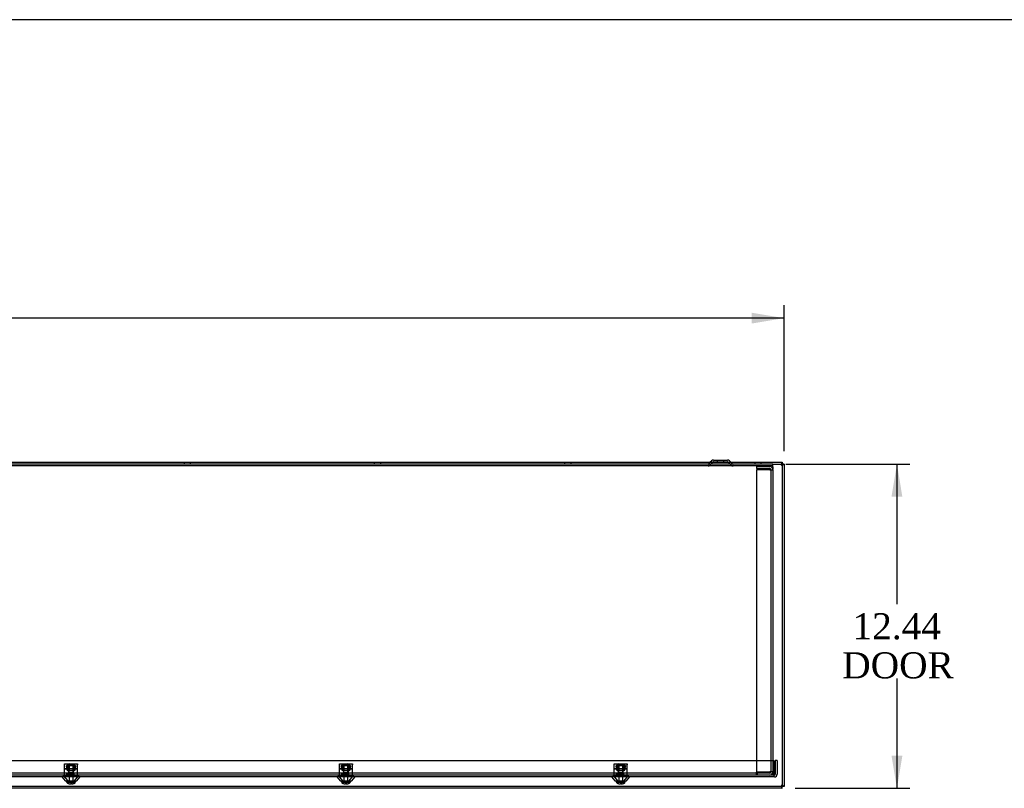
# Model space of a CAD drawing. Header units: inches. Extents: x 1 to 240, y -1 to 159.
# Tile 9 of 12: x 113 to 151, y 130 to 159. Entities that reach past the tile are written whole.
import ezdxf
from ezdxf.enums import TextEntityAlignment as Align
from ezdxf.lldxf.tags import DXFTag

# ---------------------------------------------------------------- set-up
doc = ezdxf.new("R2010")
doc.units = ezdxf.units.IN
doc.header["$MEASUREMENT"] = 0
for name, color, linetype in [('COM70472-36', 7, 'Continuous'), ('COM70473-36', 7, 'Continuous'), ('COM70474-5', 7, 'Continuous'), ('COM70985-8', 7, 'Continuous'), ('Default', 7, 'Continuous'), ('NTS16522', 7, 'Continuous'), ('RNG17670', 7, 'Continuous'), ('SCS19475', 7, 'Continuous')]:
    doc.layers.add(name, color=color, linetype=linetype)
doc.styles.add('SEACAD_Times_New_Roman', font='times.ttf')
tags = doc.linetypes.add('HIDDEN2', pattern=[0.1875, 0.125, -0.0625]).pattern_tags.tags
tags[6:7] = [DXFTag(74, 4), DXFTag(75, 0), DXFTag(340, '0'), DXFTag(46, 0.0), DXFTag(50, 0.0), DXFTag(44, 0.0), DXFTag(45, 0.0)]
tags[4:5] = [DXFTag(74, 4), DXFTag(75, 0), DXFTag(340, '0'), DXFTag(46, 0.0), DXFTag(50, 0.0), DXFTag(44, 0.0), DXFTag(45, 0.0)]
doc.dimstyles.new('HAMMOND_(STH_-_240x160)', dxfattribs={"dimtxt": 1, "dimasz": 1.25, "dimexe": 0.5, "dimexo": 0.5, "dimgap": 0.25, "dimtad": 0, "dimtih": 1, "dimtoh": 1, "dimzin": 0, "dimdsep": 46, "dimtxsty": 'SEACAD_Times_New_Roman', "dimblk1": '_SE_FILLED', "dimblk2": '_SE_FILLED', "dimsah": 1, "dimcen": 0.5, "dimadec": 0, "dimazin": 0, "dimtfac": 0.8, "dimtofl": 0, "dimtmove": 1, "dimatfit": 3, "dimfxl": 1, "dimtolj": 1, "dimtzin": 0, "dimarcsym": 0})

# ---------------------------------------------------------------- blocks, each defined once
blk = doc.blocks.new('SE5')
at = {"layer": 'COM70472-36', "color": 7, "linetype": 'HIDDEN2'}
for p, q in [((142.139, 142.152), (46.139, 142.152)), ((142.139, 142.08), (46.139, 142.08)), ((139.744, 142.224), (139.68, 142.161)), ((139.849, 142.227), (139.731, 142.11)), ((139.87, 142.236), (140.408, 142.236)), ((140.014, 142.308), (140.014, 142.236)), ((140.264, 142.236), (140.264, 142.308)), ((140.547, 142.11), (140.429, 142.227)), ((140.597, 142.161), (140.534, 142.224)), ((142.139, 142.08), (142.139, 142.152)), ((142.139, 142.044), (142.139, 142.08)), ((142.139, 142.044), (142.139, 141.952)), ((141.514, 130.332), (141.544, 130.332)), ((141.514, 130.296), (141.514, 130.332)), ((141.544, 130.332), (141.544, 130.224)), ((142.139, 130.332), (142.139, 130.224)), ((141.514, 130.296), (46.764, 130.296)), ((115.11, 130.296), (115.11, 130.224)), ((115.34, 130.224), (115.34, 130.296)), ((125.653, 130.296), (125.653, 130.224)), ((125.883, 130.224), (125.883, 130.296)), ((136.196, 130.296), (136.196, 130.224)), ((136.426, 130.224), (136.426, 130.296))]:
    blk.add_line(p, q, dxfattribs=at)
at = {"layer": 'COM70472-36', "color": 7, "linetype": 'Continuous'}
for p, q in [((139.798, 142.278), (139.744, 142.224)), ((139.87, 142.308), (140.408, 142.308)), ((140.534, 142.224), (140.48, 142.278))]:
    blk.add_line(p, q, dxfattribs=at)
at = {"layer": 'COM70472-36', "color": 7, "linetype": 'HIDDEN2'}
for centre, radius, start, end in [((139.659, 142.182), 0.03, 270, 315), ((139.659, 142.182), 0.102, 270, 315), ((139.87, 142.206), 0.03, 90, 135), ((140.408, 142.206), 0.03, 45, 90), ((140.619, 142.182), 0.102, 225, 270), ((140.619, 142.182), 0.03, 225, 270)]:
    blk.add_arc(centre, radius, start, end, dxfattribs=at)
at = {"layer": 'COM70472-36', "color": 7, "linetype": 'Continuous'}
for centre, start, end in [((139.87, 142.206), 90, 135), ((140.408, 142.206), 45, 90)]:
    blk.add_arc(centre, 0.102, start, end, dxfattribs=at)
at = {"layer": 'COM70473-36', "color": 7, "linetype": 'HIDDEN2'}
for p, q in [((46.092, 130.777), (142.186, 130.777)), ((142.186, 130.777), (142.186, 130.26)), ((142.239, 130.777), (142.239, 130.26)), ((142.311, 130.777), (142.239, 130.777)), ((142.311, 130.777), (142.311, 130.26)), ((142.203, 130.224), (46.075, 130.224)), ((142.203, 130.152), (46.075, 130.152)), ((114.874, 130.152), (115.001, 130.006)), ((114.928, 130.199), (115.096, 130.006)), ((115.001, 130.006), (115.449, 130.006)), ((115.353, 130.006), (115.521, 130.199)), ((115.449, 130.006), (115.576, 130.152)), ((125.417, 130.152), (125.544, 130.006)), ((125.471, 130.199), (125.639, 130.006)), ((125.544, 130.006), (125.992, 130.006)), ((125.896, 130.006), (126.064, 130.199)), ((125.992, 130.006), (126.119, 130.152)), ((135.96, 130.152), (136.087, 130.006)), ((136.014, 130.199), (136.182, 130.006)), ((136.087, 130.006), (136.535, 130.006)), ((136.439, 130.006), (136.607, 130.199)), ((136.535, 130.006), (136.662, 130.152)), ((142.186, 130.224), (142.186, 130.26)), ((142.186, 130.224), (142.186, 130.152))]:
    blk.add_line(p, q, dxfattribs=at)
for centre, radius, start, end in [((114.874, 130.152), 0.072, 41, 90), ((115.576, 130.152), 0.072, 90, 139), ((125.417, 130.152), 0.072, 41, 90), ((126.119, 130.152), 0.072, 90, 139), ((135.96, 130.152), 0.072, 41, 90), ((136.662, 130.152), 0.072, 90, 139), ((142.203, 130.26), 0.036, 270, 0), ((142.203, 130.26), 0.108, 270, 0)]:
    blk.add_arc(centre, radius, start, end, dxfattribs=at)
at = {"layer": 'COM70474-5', "color": 7, "linetype": 'HIDDEN2'}
for p, q in [((141.514, 142.06), (141.514, 141.988)), ((141.514, 142.06), (142.031, 142.06)), ((141.514, 141.988), (142.031, 141.988)), ((142.031, 141.935), (141.514, 141.935)), ((141.514, 141.935), (141.514, 130.349)), ((142.031, 141.935), (142.139, 141.935)), ((142.067, 141.935), (142.067, 141.952)), ((142.067, 141.935), (142.067, 130.349)), ((142.139, 141.935), (142.139, 141.952)), ((142.139, 141.935), (142.139, 130.349)), ((141.514, 130.349), (142.031, 130.349)), ((142.139, 130.349), (142.031, 130.349)), ((142.067, 130.332), (142.067, 130.349)), ((142.139, 130.332), (142.139, 130.349)), ((142.031, 130.296), (141.514, 130.296)), ((141.514, 130.224), (141.514, 130.296))]:
    blk.add_line(p, q, dxfattribs=at)
for centre, radius, start, end in [((142.031, 141.952), 0.108, 0, 90), ((142.031, 141.952), 0.036, 0, 90), ((142.031, 130.332), 0.108, 270, 0), ((142.031, 130.332), 0.036, 270, 0)]:
    blk.add_arc(centre, radius, start, end, dxfattribs=at)
at = {"layer": 'COM70985-8', "color": 7, "linetype": 'Continuous'}
for p, q in [((45.774, 142.224), (142.504, 142.224)), ((142.504, 142.224), (142.504, 142.152)), ((142.576, 142.152), (142.504, 142.152)), ((142.576, 142.152), (142.576, 129.786)), ((142.504, 129.714), (45.774, 129.714)), ((142.504, 129.714), (142.504, 129.786)), ((142.576, 129.786), (142.504, 129.786))]:
    blk.add_line(p, q, dxfattribs=at)
at = {"layer": 'COM70985-8', "color": 7, "linetype": 'HIDDEN2'}
for p, q in [((119.557, 142.224), (119.557, 142.152)), ((119.807, 142.152), (119.807, 142.224)), ((126.855, 142.224), (126.855, 142.152)), ((127.105, 142.152), (127.105, 142.224)), ((134.153, 142.224), (134.153, 142.152)), ((134.403, 142.152), (134.403, 142.224)), ((139.719, 142.152), (139.719, 142.224)), ((140.558, 142.224), (140.558, 142.152)), ((141.451, 142.224), (141.451, 142.152)), ((141.701, 142.152), (141.701, 142.224)), ((142.139, 142.152), (142.504, 142.152)), ((142.504, 142.152), (142.504, 129.786)), ((142.504, 129.786), (45.774, 129.786))]:
    blk.add_line(p, q, dxfattribs=at)
at = {"layer": 'COM70985-8', "color": 7, "linetype": 'Continuous'}
for points, knots in [([(142.504, 142.224), (142.501, 142.224), (142.498, 142.221), (142.492, 142.21), (142.489, 142.202), (142.483, 142.182), (142.48, 142.17), (142.474, 142.144), (142.471, 142.13), (142.468, 142.116)], [0, 0, 0, 0, 0.25, 0.25, 0.5, 0.5, 0.75, 0.75, 1, 1, 1, 1]), ([(142.504, 142.152), (142.498, 142.152), (142.492, 142.148), (142.48, 142.135), (142.474, 142.125), (142.468, 142.116)], [0, 0, 0, 0, 0.5, 0.5, 1, 1, 1, 1]), ([(142.468, 142.116), (142.483, 142.119), (142.497, 142.122), (142.523, 142.128), (142.535, 142.131), (142.555, 142.137), (142.563, 142.14), (142.574, 142.146), (142.576, 142.149), (142.576, 142.152)], [0, 0, 0, 0, 0.25, 0.25, 0.5, 0.5, 0.75, 0.75, 1, 1, 1, 1]), ([(142.468, 142.116), (142.478, 142.122), (142.487, 142.128), (142.501, 142.14), (142.504, 142.146), (142.504, 142.152)], [0, 0, 0, 0, 0.5, 0.5, 1, 1, 1, 1]), ([(142.468, 129.822), (142.471, 129.808), (142.474, 129.794), (142.48, 129.767), (142.483, 129.755), (142.489, 129.735), (142.492, 129.727), (142.498, 129.717), (142.501, 129.714), (142.504, 129.714)], [0, 0, 0, 0, 0.25, 0.25, 0.5, 0.5, 0.75, 0.75, 1, 1, 1, 1]), ([(142.468, 129.822), (142.474, 129.812), (142.48, 129.803), (142.492, 129.79), (142.498, 129.786), (142.504, 129.786)], [0, 0, 0, 0, 0.5, 0.5, 1, 1, 1, 1]), ([(142.576, 129.786), (142.576, 129.789), (142.574, 129.792), (142.563, 129.798), (142.555, 129.801), (142.535, 129.807), (142.523, 129.81), (142.497, 129.816), (142.483, 129.819), (142.468, 129.822)], [0, 0, 0, 0, 0.25, 0.25, 0.5, 0.5, 0.75, 0.75, 1, 1, 1, 1]), ([(142.504, 129.786), (142.504, 129.792), (142.501, 129.798), (142.487, 129.81), (142.478, 129.816), (142.468, 129.822)], [0, 0, 0, 0, 0.5, 0.5, 1, 1, 1, 1])]:
    blk.add_open_spline(points, degree=3, knots=knots, dxfattribs=at)
at = {"layer": 'NTS16522', "color": 7, "linetype": 'HIDDEN2'}
for p, q in [((114.975, 130.651), (115.475, 130.651)), ((114.975, 130.619), (114.975, 130.651)), ((115.475, 130.634), (114.975, 130.634)), ((114.975, 130.238), (114.975, 130.619)), ((114.975, 130.474), (115.475, 130.474)), ((114.975, 130.456), (115.475, 130.456)), ((115.049, 130.574), (115.07, 130.599)), ((115.067, 130.474), (115.049, 130.574)), ((115.049, 130.574), (115.075, 130.574)), ((115.08, 130.437), (115.067, 130.437)), ((115.067, 130.437), (115.067, 130.427)), ((115.082, 130.427), (115.067, 130.427)), ((115.07, 130.599), (115.38, 130.599)), ((115.075, 130.574), (115.07, 130.599)), ((115.375, 130.574), (115.075, 130.574)), ((115.075, 130.574), (115.092, 130.474)), ((115.082, 130.427), (115.076, 130.456)), ((115.083, 130.427), (115.082, 130.427)), ((115.089, 130.383), (115.082, 130.427)), ((115.083, 130.427), (115.104, 130.427)), ((115.361, 130.383), (115.089, 130.383)), ((115.104, 130.383), (115.104, 130.427)), ((115.118, 130.651), (115.118, 130.634)), ((115.13, 130.599), (115.13, 130.383)), ((115.137, 130.599), (115.147, 130.589)), ((115.147, 130.589), (115.303, 130.589)), ((115.147, 130.589), (115.147, 130.383)), ((115.303, 130.589), (115.313, 130.599)), ((115.303, 130.383), (115.303, 130.589)), ((115.32, 130.599), (115.32, 130.383)), ((115.332, 130.634), (115.332, 130.651)), ((115.346, 130.427), (115.367, 130.427)), ((115.346, 130.427), (115.346, 130.383)), ((115.358, 130.474), (115.375, 130.574)), ((115.368, 130.427), (115.361, 130.383)), ((115.368, 130.427), (115.367, 130.427)), ((115.368, 130.427), (115.373, 130.456)), ((115.368, 130.427), (115.383, 130.427)), ((115.37, 130.437), (115.383, 130.437)), ((115.375, 130.574), (115.38, 130.599)), ((115.375, 130.574), (115.401, 130.574)), ((115.38, 130.599), (115.401, 130.574)), ((115.401, 130.574), (115.383, 130.474)), ((115.383, 130.427), (115.383, 130.437)), ((115.475, 130.651), (115.475, 130.619)), ((115.475, 130.238), (115.475, 130.619)), ((125.518, 130.651), (126.018, 130.651)), ((125.518, 130.619), (125.518, 130.651)), ((126.018, 130.634), (125.518, 130.634)), ((125.518, 130.238), (125.518, 130.619)), ((125.518, 130.474), (126.018, 130.474)), ((125.518, 130.456), (126.018, 130.456)), ((125.592, 130.574), (125.613, 130.599)), ((125.61, 130.474), (125.592, 130.574)), ((125.592, 130.574), (125.618, 130.574)), ((125.623, 130.437), (125.61, 130.437)), ((125.61, 130.437), (125.61, 130.427)), ((125.625, 130.427), (125.61, 130.427)), ((125.613, 130.599), (125.923, 130.599)), ((125.618, 130.574), (125.613, 130.599)), ((125.918, 130.574), (125.618, 130.574)), ((125.618, 130.574), (125.635, 130.474)), ((125.625, 130.427), (125.619, 130.456)), ((125.626, 130.427), (125.625, 130.427)), ((125.632, 130.383), (125.625, 130.427)), ((125.626, 130.427), (125.647, 130.427)), ((125.904, 130.383), (125.632, 130.383)), ((125.647, 130.383), (125.647, 130.427)), ((125.661, 130.651), (125.661, 130.634)), ((125.673, 130.599), (125.673, 130.383)), ((125.68, 130.599), (125.69, 130.589)), ((125.69, 130.589), (125.846, 130.589)), ((125.69, 130.589), (125.69, 130.383)), ((125.846, 130.589), (125.856, 130.599)), ((125.846, 130.383), (125.846, 130.589)), ((125.863, 130.599), (125.863, 130.383)), ((125.875, 130.634), (125.875, 130.651)), ((125.889, 130.427), (125.91, 130.427)), ((125.889, 130.427), (125.889, 130.383)), ((125.901, 130.474), (125.918, 130.574)), ((125.911, 130.427), (125.904, 130.383)), ((125.911, 130.427), (125.91, 130.427)), ((125.911, 130.427), (125.916, 130.456)), ((125.911, 130.427), (125.926, 130.427)), ((125.913, 130.437), (125.926, 130.437)), ((125.918, 130.574), (125.923, 130.599)), ((125.918, 130.574), (125.944, 130.574)), ((125.923, 130.599), (125.944, 130.574)), ((125.944, 130.574), (125.926, 130.474)), ((125.926, 130.427), (125.926, 130.437)), ((126.018, 130.651), (126.018, 130.619)), ((126.018, 130.238), (126.018, 130.619)), ((136.061, 130.651), (136.561, 130.651)), ((136.061, 130.619), (136.061, 130.651)), ((136.561, 130.634), (136.061, 130.634)), ((136.061, 130.238), (136.061, 130.619)), ((136.061, 130.474), (136.561, 130.474)), ((136.061, 130.456), (136.561, 130.456)), ((136.135, 130.574), (136.156, 130.599)), ((136.153, 130.474), (136.135, 130.574)), ((136.135, 130.574), (136.161, 130.574)), ((136.166, 130.437), (136.153, 130.437)), ((136.153, 130.437), (136.153, 130.427)), ((136.168, 130.427), (136.153, 130.427)), ((136.156, 130.599), (136.466, 130.599)), ((136.161, 130.574), (136.156, 130.599)), ((136.461, 130.574), (136.161, 130.574)), ((136.161, 130.574), (136.178, 130.474)), ((136.168, 130.427), (136.162, 130.456)), ((136.169, 130.427), (136.168, 130.427)), ((136.175, 130.383), (136.168, 130.427)), ((136.169, 130.427), (136.19, 130.427)), ((136.447, 130.383), (136.175, 130.383)), ((136.19, 130.383), (136.19, 130.427)), ((136.204, 130.651), (136.204, 130.634)), ((136.216, 130.599), (136.216, 130.383)), ((136.223, 130.599), (136.233, 130.589)), ((136.233, 130.589), (136.389, 130.589)), ((136.233, 130.589), (136.233, 130.383)), ((136.389, 130.589), (136.399, 130.599)), ((136.389, 130.383), (136.389, 130.589)), ((136.406, 130.599), (136.406, 130.383)), ((136.418, 130.634), (136.418, 130.651)), ((136.432, 130.427), (136.453, 130.427)), ((136.432, 130.427), (136.432, 130.383)), ((136.444, 130.474), (136.461, 130.574)), ((136.454, 130.427), (136.447, 130.383)), ((136.454, 130.427), (136.453, 130.427)), ((136.454, 130.427), (136.459, 130.456)), ((136.454, 130.427), (136.469, 130.427)), ((136.456, 130.437), (136.469, 130.437)), ((136.461, 130.574), (136.466, 130.599)), ((136.461, 130.574), (136.487, 130.574)), ((136.466, 130.599), (136.487, 130.574)), ((136.487, 130.574), (136.469, 130.474)), ((136.469, 130.427), (136.469, 130.437)), ((136.561, 130.651), (136.561, 130.619)), ((136.561, 130.238), (136.561, 130.619)), ((114.975, 130.206), (114.975, 130.238)), ((115.475, 130.206), (114.975, 130.206)), ((115.038, 130.224), (115.038, 130.206)), ((115.082, 130.224), (115.082, 130.206)), ((115.118, 130.224), (115.118, 130.206)), ((115.332, 130.206), (115.332, 130.224)), ((115.368, 130.224), (115.368, 130.206)), ((115.412, 130.224), (115.412, 130.206)), ((115.475, 130.238), (115.475, 130.206)), ((125.518, 130.206), (125.518, 130.238)), ((126.018, 130.206), (125.518, 130.206)), ((125.581, 130.224), (125.581, 130.206)), ((125.625, 130.224), (125.625, 130.206)), ((125.661, 130.224), (125.661, 130.206)), ((125.875, 130.206), (125.875, 130.224)), ((125.911, 130.224), (125.911, 130.206)), ((125.955, 130.224), (125.955, 130.206)), ((126.018, 130.238), (126.018, 130.206)), ((136.061, 130.206), (136.061, 130.238)), ((136.561, 130.206), (136.061, 130.206)), ((136.124, 130.224), (136.124, 130.206)), ((136.168, 130.224), (136.168, 130.206)), ((136.204, 130.224), (136.204, 130.206)), ((136.418, 130.206), (136.418, 130.224)), ((136.454, 130.224), (136.454, 130.206)), ((136.498, 130.224), (136.498, 130.206)), ((136.561, 130.238), (136.561, 130.206))]:
    blk.add_line(p, q, dxfattribs=at)
for centre, start_param, end_param in [((115.025, 130.12), -0.946712, -0.820505), ((115.425, 130.12), 0.820505, 0.946712), ((125.568, 130.12), -0.946712, -0.820505), ((125.968, 130.12), 0.820505, 0.946712), ((136.111, 130.12), -0.946712, -0.820505), ((136.511, 130.12), 0.820505, 0.946712)]:
    blk.add_ellipse(centre, major_axis=(0, 0.451), ratio=0.176327, start_param=start_param, end_param=end_param, dxfattribs=at)
at = {"layer": 'RNG17670', "color": 7, "linetype": 'HIDDEN2'}
for p, q in [((115.323, 130.288), (115.054, 130.288)), ((115.054, 130.288), (115.054, 130.256)), ((115.323, 130.256), (115.054, 130.256)), ((115.1, 130.288), (115.1, 130.256)), ((115.323, 130.288), (115.323, 130.256)), ((125.597, 130.288), (125.866, 130.288)), ((125.597, 130.288), (125.597, 130.256)), ((125.597, 130.256), (125.866, 130.256)), ((125.643, 130.288), (125.643, 130.256)), ((125.866, 130.288), (125.866, 130.256)), ((136.409, 130.288), (136.14, 130.288)), ((136.14, 130.288), (136.14, 130.256)), ((136.409, 130.256), (136.14, 130.256)), ((136.186, 130.288), (136.186, 130.256)), ((136.409, 130.288), (136.409, 130.256))]:
    blk.add_line(p, q, dxfattribs=at)
at = {"layer": 'SCS19475', "color": 7, "linetype": 'HIDDEN2'}
for p, q in [((115.159, 130.651), (115.13, 130.621)), ((115.13, 130.621), (115.32, 130.621)), ((115.13, 130.621), (115.13, 130.326)), ((115.13, 130.326), (115.32, 130.326)), ((115.149, 130.326), (115.149, 130.64)), ((115.151, 130.326), (115.151, 130.006)), ((115.159, 130.651), (115.29, 130.651)), ((115.32, 130.621), (115.29, 130.651)), ((115.299, 130.006), (115.299, 130.326)), ((115.301, 130.326), (115.301, 130.64)), ((115.32, 130.326), (115.32, 130.621)), ((125.702, 130.651), (125.673, 130.621)), ((125.673, 130.621), (125.863, 130.621)), ((125.673, 130.621), (125.673, 130.326)), ((125.673, 130.326), (125.863, 130.326)), ((125.692, 130.326), (125.692, 130.64)), ((125.694, 130.326), (125.694, 130.006)), ((125.702, 130.651), (125.833, 130.651)), ((125.863, 130.621), (125.833, 130.651)), ((125.842, 130.006), (125.842, 130.326)), ((125.844, 130.326), (125.844, 130.64)), ((125.863, 130.326), (125.863, 130.621)), ((136.245, 130.651), (136.216, 130.621)), ((136.216, 130.621), (136.406, 130.621)), ((136.216, 130.621), (136.216, 130.326)), ((136.216, 130.326), (136.406, 130.326)), ((136.235, 130.326), (136.235, 130.64)), ((136.237, 130.326), (136.237, 130.006)), ((136.245, 130.651), (136.376, 130.651)), ((136.406, 130.621), (136.376, 130.651)), ((136.385, 130.006), (136.385, 130.326)), ((136.387, 130.326), (136.387, 130.64)), ((136.406, 130.326), (136.406, 130.621)), ((115.067, 129.938), (115.064, 129.938)), ((115.21, 129.938), (115.067, 129.938)), ((115.24, 129.938), (115.21, 129.938)), ((115.21, 129.938), (115.21, 129.883)), ((115.383, 129.938), (115.24, 129.938)), ((115.24, 129.938), (115.24, 129.883)), ((115.383, 129.938), (115.385, 129.938)), ((125.61, 129.938), (125.607, 129.938)), ((125.753, 129.938), (125.61, 129.938)), ((125.783, 129.938), (125.753, 129.938)), ((125.753, 129.938), (125.753, 129.883)), ((125.926, 129.938), (125.783, 129.938)), ((125.783, 129.938), (125.783, 129.883)), ((125.926, 129.938), (125.928, 129.938)), ((136.153, 129.938), (136.15, 129.938)), ((136.296, 129.938), (136.153, 129.938)), ((136.326, 129.938), (136.296, 129.938)), ((136.296, 129.938), (136.296, 129.883)), ((136.469, 129.938), (136.326, 129.938)), ((136.326, 129.938), (136.326, 129.883)), ((136.469, 129.938), (136.471, 129.938)), ((115.21, 129.878), (115.168, 129.878)), ((115.21, 129.883), (115.21, 129.878)), ((115.24, 129.878), (115.24, 129.883)), ((115.282, 129.878), (115.24, 129.878)), ((125.753, 129.878), (125.711, 129.878)), ((125.753, 129.883), (125.753, 129.878)), ((125.783, 129.878), (125.783, 129.883)), ((125.825, 129.878), (125.783, 129.878)), ((136.296, 129.878), (136.254, 129.878)), ((136.296, 129.883), (136.296, 129.878)), ((136.326, 129.878), (136.326, 129.883)), ((136.368, 129.878), (136.326, 129.878))]:
    blk.add_line(p, q, dxfattribs=at)
for centre, start, end in [((115.171, 130.003), 178.6853, 211.135), ((115.278, 130.003), 328.865, 1.3147), ((125.714, 130.003), 178.6853, 211.135), ((125.821, 130.003), 328.865, 1.3147), ((136.257, 130.003), 178.6853, 211.135), ((136.364, 130.003), 328.865, 1.3147)]:
    blk.add_arc(centre, 0.125, start, end, dxfattribs=at)
for points, knots in [([(115.168, 129.878), (115.158, 129.879), (115.148, 129.881), (115.128, 129.887), (115.119, 129.891), (115.101, 129.901), (115.093, 129.907), (115.082, 129.918), (115.079, 129.922), (115.072, 129.93), (115.069, 129.934), (115.067, 129.938)], [0, 0, 0, 0, 0.25, 0.25, 0.5, 0.5, 0.75, 0.75, 0.875, 0.875, 1, 1, 1, 1]), ([(115.383, 129.938), (115.378, 129.93), (115.371, 129.922), (115.357, 129.907), (115.349, 129.901), (115.331, 129.891), (115.322, 129.887), (115.302, 129.881), (115.292, 129.879), (115.282, 129.878)], [0, 0, 0, 0, 0.25, 0.25, 0.5, 0.5, 0.75, 0.75, 1, 1, 1, 1]), ([(125.711, 129.878), (125.701, 129.879), (125.691, 129.881), (125.671, 129.887), (125.662, 129.891), (125.644, 129.901), (125.636, 129.907), (125.625, 129.918), (125.622, 129.922), (125.615, 129.93), (125.612, 129.934), (125.61, 129.938)], [0, 0, 0, 0, 0.25, 0.25, 0.5, 0.5, 0.75, 0.75, 0.875, 0.875, 1, 1, 1, 1]), ([(125.926, 129.938), (125.921, 129.93), (125.914, 129.922), (125.9, 129.907), (125.892, 129.901), (125.874, 129.891), (125.865, 129.887), (125.845, 129.881), (125.835, 129.879), (125.825, 129.878)], [0, 0, 0, 0, 0.25, 0.25, 0.5, 0.5, 0.75, 0.75, 1, 1, 1, 1]), ([(136.254, 129.878), (136.244, 129.879), (136.234, 129.881), (136.214, 129.887), (136.205, 129.891), (136.187, 129.901), (136.179, 129.907), (136.168, 129.918), (136.165, 129.922), (136.158, 129.93), (136.155, 129.934), (136.153, 129.938)], [0, 0, 0, 0, 0.25, 0.25, 0.5, 0.5, 0.75, 0.75, 0.875, 0.875, 1, 1, 1, 1]), ([(136.469, 129.938), (136.464, 129.93), (136.457, 129.922), (136.443, 129.907), (136.435, 129.901), (136.417, 129.891), (136.408, 129.887), (136.388, 129.881), (136.378, 129.879), (136.368, 129.878)], [0, 0, 0, 0, 0.25, 0.25, 0.5, 0.5, 0.75, 0.75, 1, 1, 1, 1]), ([(115.24, 129.883), (115.235, 129.883), (115.23, 129.883), (115.22, 129.883), (115.215, 129.883), (115.21, 129.883)], [0, 0, 0, 0, 0.5, 0.5, 1, 1, 1, 1]), ([(125.783, 129.883), (125.778, 129.883), (125.773, 129.883), (125.763, 129.883), (125.758, 129.883), (125.753, 129.883)], [0, 0, 0, 0, 0.5, 0.5, 1, 1, 1, 1]), ([(136.326, 129.883), (136.321, 129.883), (136.316, 129.883), (136.306, 129.883), (136.301, 129.883), (136.296, 129.883)], [0, 0, 0, 0, 0.5, 0.5, 1, 1, 1, 1])]:
    blk.add_open_spline(points, degree=3, knots=knots, dxfattribs=at)
blk = doc.blocks.new('DMBLK5756')
at = {"layer": 'Default', "linetype": 'Continuous'}
for points in [[(46.951, 147.962), (45.701, 147.753), (46.951, 147.545)], [(141.326, 147.962), (141.326, 147.545), (142.576, 147.753)]]:
    blk.add_hatch(color=7, dxfattribs=at).paths.add_polyline_path(points)
at = {"layer": 'Default', "color": 7, "linetype": 'Continuous'}
for p, q in [((45.701, 142.652), (45.701, 148.253)), ((142.576, 142.652), (142.576, 148.253)), ((91.692, 147.753), (45.701, 147.753)), ((142.576, 147.753), (96.586, 147.753))]:
    blk.add_line(p, q, dxfattribs=at)
at = {"layer": 'Default', "color": 7, "linetype": 'Continuous', "style": 'SEACAD_Times_New_Roman'}
for s, p in [('96.88', (92.433, 148.253)), ('DOOR', (92.042, 146.753))]:
    blk.add_text(s, height=1, dxfattribs=at).set_placement(p, align=Align.TOP_LEFT)
blk = doc.blocks.new('_SE_FILLED')
at = {"color": 0}
blk.add_line((0, 0), (-1, 0), dxfattribs=at)
blk.add_solid([(0, 0), (-1, -0.1665), (-1, 0.1665), (0, 0)], dxfattribs=at)
blk = doc.blocks.new('DMBLK5757')
at = {"layer": 'Default', "linetype": 'Continuous'}
for points in [[(147.113, 140.902), (146.905, 142.152), (146.697, 140.902)], [(147.113, 130.964), (146.697, 130.964), (146.905, 129.714)]]:
    blk.add_hatch(color=7, dxfattribs=at).paths.add_polyline_path(points)
at = {"layer": 'Default', "color": 7, "linetype": 'Continuous'}
for p, q in [((142.639, 142.152), (147.405, 142.152)), ((146.905, 142.152), (146.905, 136.783)), ((146.905, 133.933), (146.905, 129.714)), ((143.004, 129.714), (147.405, 129.714))]:
    blk.add_line(p, q, dxfattribs=at)
at = {"layer": 'Default', "color": 7, "linetype": 'Continuous', "style": 'SEACAD_Times_New_Roman'}
for s, p in [('12.44', (145.199, 136.433)), ('DOOR', (144.808, 134.933))]:
    blk.add_text(s, height=1, dxfattribs=at).set_placement(p, align=Align.TOP_LEFT)
blk = doc.blocks.new('BORDER')
at = {"layer": 'Default', "color": 7, "linetype": 'Continuous'}
blk.add_line((0, 27.86), (-41.86, 27.86), dxfattribs=at)

msp = doc.modelspace()

# ---------------------------------------------------------------- block references
at = {"layer": 'Default', "color": 7, "xscale": 5.7, "yscale": 5.7, "zscale": 5.7}
msp.add_blockref('BORDER', (239.562, 0.401), dxfattribs=at)
at = {"layer": 'Default'}
msp.add_blockref('SE5', (0, 0), dxfattribs=at)

# ---------------------------------------------------------------- dimensions: what is measured, and where the dimension line sits
at = {"layer": 'Default', "color": 7, "linetype": 'Continuous'}
dim = msp.add_linear_dim(base=(45.701436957, 147.753285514), p1=(142.576436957, 142.151659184), p2=(45.701436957, 142.151659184), text='\\A1;<>\\PDOOR', dimstyle='HAMMOND_(STH_-_240x160)', override={"dimtmove": 0}, dxfattribs=at)
dim.commit()
dim.dimension.update_dxf_attribs({"geometry": 'DMBLK5756', "text_midpoint": (94.138938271, 147.753285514), "dimtype": 160})
dim = msp.add_linear_dim(base=(146.905, 129.714), p1=(142.139, 142.152), p2=(142.504, 129.714), angle=90, text='\\A1;<>\\PDOOR', dimstyle='HAMMOND_(STH_-_240x160)', override={"dimtmove": 0}, dxfattribs=at)
dim.commit()
dim.dimension.update_dxf_attribs({"geometry": 'DMBLK5757', "text_midpoint": (146.905, 135.933), "dimtype": 160})

doc.saveas('drawing.dxf')
